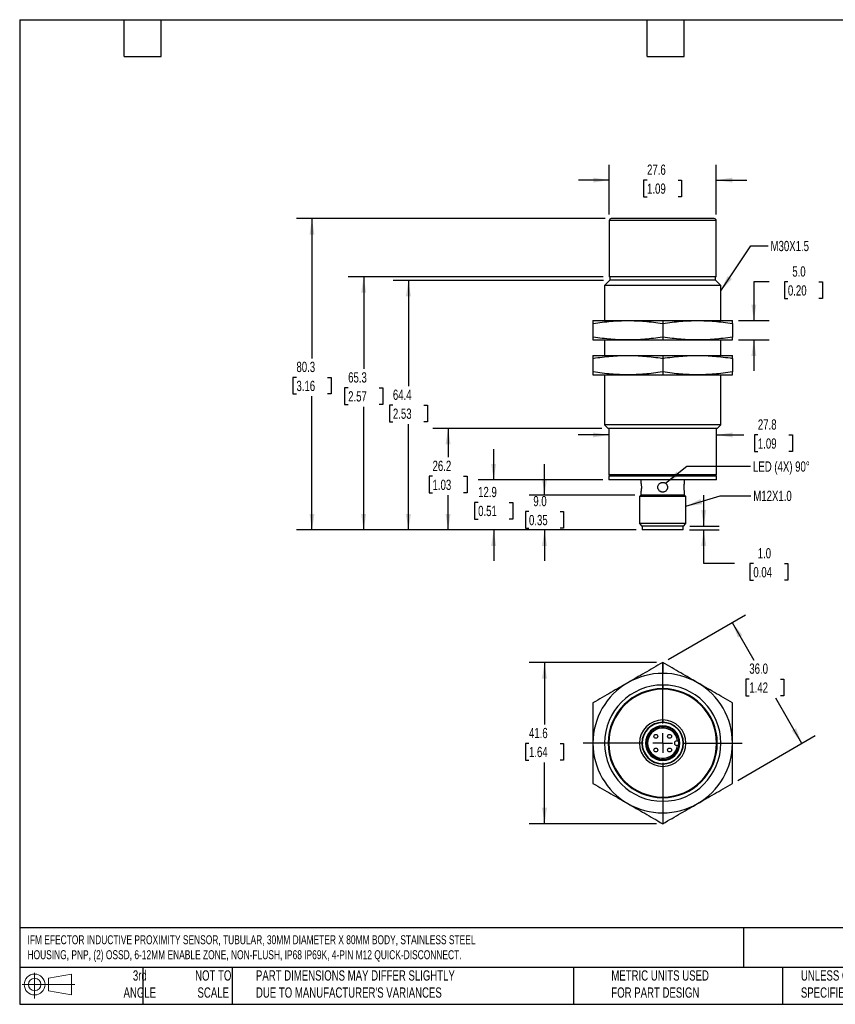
# Model space of a CAD drawing. Header units: millimetres. Extents: x 8 to 341, y 8 to 262.
# Tile 1 of 2: x 8 to 218, y 8 to 262. Entities that reach past the tile are written whole.
import ezdxf

# ---------------------------------------------------------------- set-up
doc = ezdxf.new("R2010")
doc.units = ezdxf.units.MM
doc.header["$LTSCALE"] = 1.25
doc.linetypes.add('CENTERX2', pattern=[20.32, 12.7, -2.54, 2.54, -2.54])
doc.layers.add('CENTER', color=40, linetype='CENTERX2')
doc.layers.add('DIMENSIONS', color=140, linetype='Continuous', lineweight=25)
doc.layers.add('TEXT', color=140, linetype='Continuous', lineweight=25)
doc.styles.add('SLDTEXTSTYLE0', font='TXT', dxfattribs={"width": 0.7})
doc.dimstyles.new('SLDDIMSTYLE0', dxfattribs={"dimtxt": 2.69751, "dimasz": 4.1275, "dimexe": 0, "dimexo": 0.0625, "dimgap": 0.674377, "dimtad": 0, "dimtih": 1, "dimtoh": 1, "dimrnd": 1e-09, "dimzin": 4, "dimdsep": 46, "dimtxsty": 'SLDTEXTSTYLE0', "dimsah": 1, "dimcen": 0.09, "dimadec": 0, "dimazin": 1, "dimtfac": 1, "dimtmove": 0, "dimatfit": 0, "dimfxl": 0, "dimfrac": 2, "dimtolj": 1, "dimtzin": 12, "dimarcsym": 0})
doc.dimstyles.new('SLDDIMSTYLE1', dxfattribs={"dimtxt": 2.69751, "dimasz": 4.1275, "dimexe": 0, "dimexo": 0.0625, "dimgap": 0.674377, "dimtad": 0, "dimtih": 1, "dimtoh": 1, "dimrnd": 1e-09, "dimzin": 12, "dimdsep": 46, "dimtxsty": 'SLDTEXTSTYLE0', "dimsah": 1, "dimcen": 0.09, "dimadec": 0, "dimazin": 3, "dimtfac": 1, "dimtmove": 0, "dimatfit": 0, "dimfxl": 0, "dimfrac": 2, "dimtolj": 1, "dimtzin": 12, "dimarcsym": 0})
doc.dimstyles.new('SLDDIMSTYLE2', dxfattribs={"dimtxt": 2.69751, "dimasz": 4.1275, "dimexe": 0, "dimexo": 0.0625, "dimgap": 0.674377, "dimtad": 0, "dimtih": 1, "dimtoh": 1, "dimrnd": 1e-09, "dimzin": 12, "dimdsep": 46, "dimtxsty": 'SLDTEXTSTYLE0', "dimsah": 1, "dimcen": 0.09, "dimadec": 0, "dimazin": 3, "dimtfac": 1, "dimtofl": 0, "dimtmove": 0, "dimatfit": 3, "dimfxl": 0, "dimfrac": 2, "dimtolj": 1, "dimtzin": 12, "dimarcsym": 0})
doc.dimstyles.new('SLDDIMSTYLE3', dxfattribs={"dimtxt": 0.18, "dimasz": 4.1275, "dimexe": 0, "dimexo": 0.0625, "dimgap": 0, "dimtad": 0, "dimtih": 1, "dimtoh": 1, "dimdec": 0, "dimrnd": 1e-09, "dimzin": 0, "dimdsep": 46, "dimtxsty": 'Standard', "dimsah": 1, "dimcen": 0.09, "dimadec": 0, "dimazin": 0, "dimtfac": 4.1275, "dimtdec": 0, "dimtofl": 0, "dimtmove": 0, "dimatfit": 3, "dimfxl": 0, "dimfrac": 2, "dimtolj": 1, "dimtzin": 0, "dimarcsym": 0})
doc.dimstyles.new('SLDDIMSTYLE4', dxfattribs={"dimtxt": 2.69751, "dimasz": 4.1275, "dimexe": 0, "dimexo": 0.0625, "dimgap": 0.674377, "dimtad": 0, "dimtih": 1, "dimtoh": 1, "dimrnd": 1e-09, "dimzin": 4, "dimdsep": 46, "dimtxsty": 'SLDTEXTSTYLE0', "dimsah": 1, "dimcen": 0.09, "dimadec": 0, "dimazin": 1, "dimtfac": 1, "dimtofl": 0, "dimtmove": 0, "dimatfit": 3, "dimfxl": 0, "dimfrac": 2, "dimtolj": 1, "dimtzin": 12, "dimarcsym": 0})

# ---------------------------------------------------------------- blocks, each defined once
blk = doc.blocks.new('Block11')
at = {"color": 7, "linetype": 'Continuous', "lineweight": 18}
for p, q in [((3.24, 6.64), (3.24, 0)), ((6.85, 5.21), (12.72, 6.29)), ((6.85, 2), (6.85, 5.21)), ((12.72, 6.29), (12.72, 0.91)), ((0, 3.6), (13.59, 3.6)), ((6.85, 2), (12.72, 0.91))]:
    blk.add_line(p, q, dxfattribs=at)
for radius in [2.69, 1.61]:
    blk.add_circle((3.24, 3.6), radius, dxfattribs=at)
blk = doc.blocks.new('Block12')
at = {"color": 7, "linetype": 'Continuous'}
blk.add_blockref('Block11', (0, 0), dxfattribs=at)
blk = doc.blocks.new('_D')
at = {"layer": 'DIMENSIONS'}
for p, q in [((184.44, 131.32), (184.44, 139.26)), ((180.75, 130.32), (188.41, 130.32)), ((180.83, 131.32), (188.41, 131.32)), ((184.44, 121.61), (184.44, 130.32)), ((192.38, 121.61), (184.44, 121.61)), ((197.24, 121.61), (196.34, 121.61)), ((196.34, 121.61), (196.34, 117.32)), ((205.26, 121.61), (206.16, 121.61)), ((206.16, 121.61), (206.16, 117.32)), ((196.34, 117.32), (197.24, 117.32)), ((206.16, 117.32), (205.26, 117.32))]:
    blk.add_line(p, q, dxfattribs=at)
for points in [[(184.44, 131.32), (185.08, 135.45), (183.81, 135.45)], [(184.44, 130.32), (183.81, 126.19), (185.08, 126.19)]]:
    blk.add_solid(points, dxfattribs=at)
at = {"layer": 'DIMENSIONS', "char_height": 2.646, "attachment_point": 1, "style": 'SLDTEXTSTYLE0'}
for s, insert in [('1.0', (198.37, 125.62)), ('0.04', (197.24, 120.73))]:
    blk.add_mtext(s, dxfattribs=dict(at, insert=insert))
blk = doc.blocks.new('_D_1')
at = {"layer": 'DIMENSIONS'}
for p, q in [((143.36, 139.32), (143.36, 147.26)), ((166.62, 139.32), (139.39, 139.32)), ((139.35, 135.06), (138.44, 135.06)), ((138.44, 135.06), (138.44, 130.77)), ((147.37, 135.06), (148.27, 135.06)), ((148.27, 135.06), (148.27, 130.77)), ((138.44, 130.77), (139.35, 130.77)), ((166.97, 130.32), (139.39, 130.32)), ((143.36, 130.32), (143.36, 122.38)), ((148.27, 130.77), (147.37, 130.77))]:
    blk.add_line(p, q, dxfattribs=at)
for points in [[(143.36, 139.32), (143.99, 143.45), (142.72, 143.45)], [(143.36, 130.32), (142.72, 126.19), (143.99, 126.19)]]:
    blk.add_solid(points, dxfattribs=at)
at = {"layer": 'DIMENSIONS', "char_height": 2.646, "attachment_point": 1, "style": 'SLDTEXTSTYLE0'}
for s, insert in [('9.0', (140.47, 139.07)), ('0.35', (139.35, 134.18))]:
    blk.add_mtext(s, dxfattribs=dict(at, insert=insert))
blk = doc.blocks.new('_D_2')
at = {"layer": 'DIMENSIONS'}
for p, q in [((130.24, 143.22), (130.24, 151.16)), ((158.37, 143.22), (126.27, 143.22)), ((126.23, 137.41), (125.32, 137.41)), ((125.32, 137.41), (125.32, 133.12)), ((134.25, 137.41), (135.15, 137.41)), ((135.15, 137.41), (135.15, 133.12)), ((125.32, 133.12), (126.23, 133.12)), ((135.15, 133.12), (134.25, 133.12)), ((166.97, 130.32), (126.27, 130.32)), ((130.24, 130.32), (130.24, 122.38))]:
    blk.add_line(p, q, dxfattribs=at)
for points in [[(130.24, 143.22), (130.87, 147.35), (129.6, 147.35)], [(130.24, 130.32), (129.6, 126.19), (130.87, 126.19)]]:
    blk.add_solid(points, dxfattribs=at)
at = {"layer": 'DIMENSIONS', "char_height": 2.646, "attachment_point": 1, "style": 'SLDTEXTSTYLE0'}
for s, insert in [('12.9', (126.23, 141.42)), ('0.51', (126.23, 136.53))]:
    blk.add_mtext(s, dxfattribs=dict(at, insert=insert))
blk = doc.blocks.new('_D_3')
at = {"layer": 'DIMENSIONS'}
for p, q in [((158.19, 156.52), (114.51, 156.52)), ((118.48, 156.52), (118.48, 149.04)), ((114.47, 144.15), (113.57, 144.15)), ((113.57, 144.15), (113.57, 139.86)), ((122.49, 144.15), (123.39, 144.15)), ((123.39, 144.15), (123.39, 139.86)), ((113.57, 139.86), (114.47, 139.86)), ((123.39, 139.86), (122.49, 139.86)), ((118.48, 130.32), (118.48, 139.26)), ((166.97, 130.32), (114.51, 130.32))]:
    blk.add_line(p, q, dxfattribs=at)
for points in [[(118.48, 156.52), (117.84, 152.39), (119.11, 152.39)], [(118.48, 130.32), (119.11, 134.45), (117.84, 134.45)]]:
    blk.add_solid(points, dxfattribs=at)
at = {"layer": 'DIMENSIONS', "char_height": 2.646, "attachment_point": 1, "style": 'SLDTEXTSTYLE0'}
for s, insert in [('26.2', (114.47, 148.16)), ('1.03', (114.47, 143.27))]:
    blk.add_mtext(s, dxfattribs=dict(at, insert=insert))
blk = doc.blocks.new('_D_4')
at = {"layer": 'DIMENSIONS'}
for p, q in [((158.62, 194.7), (104.27, 194.7)), ((108.24, 194.7), (108.24, 167.39)), ((104.24, 162.49), (103.33, 162.49)), ((103.33, 162.49), (103.33, 158.21)), ((112.25, 162.49), (113.16, 162.49)), ((113.16, 162.49), (113.16, 158.21)), ((103.33, 158.21), (104.24, 158.21)), ((108.24, 130.32), (108.24, 157.6)), ((113.16, 158.21), (112.25, 158.21)), ((166.97, 130.32), (104.27, 130.32))]:
    blk.add_line(p, q, dxfattribs=at)
for points in [[(108.24, 194.7), (107.61, 190.58), (108.88, 190.58)], [(108.24, 130.32), (108.88, 134.45), (107.61, 134.45)]]:
    blk.add_solid(points, dxfattribs=at)
at = {"layer": 'DIMENSIONS', "char_height": 2.646, "attachment_point": 1, "style": 'SLDTEXTSTYLE0'}
for s, insert in [('64.4', (104.24, 166.51)), ('2.53', (104.24, 161.62))]:
    blk.add_mtext(s, dxfattribs=dict(at, insert=insert))
blk = doc.blocks.new('_D_5')
at = {"layer": 'DIMENSIONS'}
for p, q in [((158.47, 195.62), (92.73, 195.62)), ((96.7, 195.62), (96.7, 171.86)), ((92.69, 166.96), (91.78, 166.96)), ((91.78, 166.96), (91.78, 162.68)), ((100.7, 166.96), (101.61, 166.96)), ((101.61, 166.96), (101.61, 162.68)), ((91.78, 162.68), (92.69, 162.68)), ((101.61, 162.68), (100.7, 162.68)), ((96.7, 130.32), (96.7, 162.07)), ((166.97, 130.32), (92.73, 130.32))]:
    blk.add_line(p, q, dxfattribs=at)
for points in [[(96.7, 195.62), (96.06, 191.49), (97.33, 191.49)], [(96.7, 130.32), (97.33, 134.45), (96.06, 134.45)]]:
    blk.add_solid(points, dxfattribs=at)
at = {"layer": 'DIMENSIONS', "char_height": 2.646, "attachment_point": 1, "style": 'SLDTEXTSTYLE0'}
for s, insert in [('65.3', (92.69, 170.98)), ('2.57', (92.69, 166.09))]:
    blk.add_mtext(s, dxfattribs=dict(at, insert=insert))
blk = doc.blocks.new('_D_6')
at = {"layer": 'DIMENSIONS'}
for p, q in [((158.97, 210.62), (79.39, 210.62)), ((83.36, 210.62), (83.36, 174.56)), ((79.35, 169.67), (78.44, 169.67)), ((78.44, 169.67), (78.44, 165.38)), ((87.37, 169.67), (88.27, 169.67)), ((88.27, 169.67), (88.27, 165.38)), ((78.44, 165.38), (79.35, 165.38)), ((88.27, 165.38), (87.37, 165.38)), ((83.36, 130.32), (83.36, 164.78)), ((166.97, 130.32), (79.39, 130.32))]:
    blk.add_line(p, q, dxfattribs=at)
for points in [[(83.36, 210.62), (82.72, 206.49), (83.99, 206.49)], [(83.36, 130.32), (83.99, 134.45), (82.72, 134.45)]]:
    blk.add_solid(points, dxfattribs=at)
at = {"layer": 'DIMENSIONS', "char_height": 2.646, "attachment_point": 1, "style": 'SLDTEXTSTYLE0'}
for s, insert in [('80.3', (79.35, 173.69)), ('3.16', (79.35, 168.79))]:
    blk.add_mtext(s, dxfattribs=dict(at, insert=insert))
blk = doc.blocks.new('_D_7')
at = {"layer": 'DIMENSIONS'}
for p, q in [((160.06, 211.71), (160.06, 224.52)), ((187.66, 211.71), (187.66, 224.52)), ((160.06, 220.55), (152.12, 220.55)), ((169.82, 220.55), (168.92, 220.55)), ((168.92, 220.55), (168.92, 216.27)), ((177.84, 220.55), (178.74, 220.55)), ((178.74, 220.55), (178.74, 216.27)), ((187.66, 220.55), (195.6, 220.55)), ((168.92, 216.27), (169.82, 216.27)), ((178.74, 216.27), (177.84, 216.27))]:
    blk.add_line(p, q, dxfattribs=at)
for points in [[(160.06, 220.55), (155.93, 221.19), (155.93, 219.92)], [(187.66, 220.55), (191.79, 219.92), (191.79, 221.19)]]:
    blk.add_solid(points, dxfattribs=at)
at = {"layer": 'DIMENSIONS', "char_height": 2.646, "attachment_point": 1, "style": 'SLDTEXTSTYLE0'}
for s, insert in [('27.6', (169.82, 224.57)), ('1.09', (169.82, 219.68))]:
    blk.add_mtext(s, dxfattribs=dict(at, insert=insert))
blk = doc.blocks.new('_D_8')
at = {"layer": 'DIMENSIONS'}
for p, q in [((201.3, 194.3), (197.38, 194.3)), ((197.38, 194.3), (197.38, 184.32)), ((206.16, 194.3), (205.26, 194.3)), ((205.26, 194.3), (205.26, 190.01)), ((214.18, 194.3), (215.09, 194.3)), ((215.09, 194.3), (215.09, 190.01)), ((205.26, 190.01), (206.16, 190.01)), ((215.09, 190.01), (214.18, 190.01)), ((193.45, 184.32), (201.35, 184.32)), ((193.45, 179.32), (201.35, 179.32)), ((197.38, 179.32), (197.38, 171.38))]:
    blk.add_line(p, q, dxfattribs=at)
for points in [[(197.38, 184.32), (198.01, 188.45), (196.74, 188.45)], [(197.38, 179.32), (196.74, 175.19), (198.01, 175.19)]]:
    blk.add_solid(points, dxfattribs=at)
at = {"layer": 'DIMENSIONS', "char_height": 2.646, "attachment_point": 1, "style": 'SLDTEXTSTYLE0'}
for s, insert in [('5.0', (207.29, 198.31)), ('0.20', (206.16, 193.42))]:
    blk.add_mtext(s, dxfattribs=dict(at, insert=insert))
blk = doc.blocks.new('_D_9')
at = {"layer": 'DIMENSIONS'}
for p, q in [((159.96, 154.81), (152.02, 154.81)), ((187.76, 154.81), (194.76, 154.81)), ((198.41, 154.81), (197.51, 154.81)), ((197.51, 154.81), (197.51, 150.52)), ((206.43, 154.81), (207.33, 154.81)), ((207.33, 154.81), (207.33, 150.52)), ((197.51, 150.52), (198.41, 150.52)), ((207.33, 150.52), (206.43, 150.52))]:
    blk.add_line(p, q, dxfattribs=at)
for points in [[(159.96, 154.81), (155.83, 155.45), (155.83, 154.18)], [(187.76, 154.81), (191.89, 154.18), (191.89, 155.45)]]:
    blk.add_solid(points, dxfattribs=at)
at = {"layer": 'DIMENSIONS', "char_height": 2.646, "attachment_point": 1, "style": 'SLDTEXTSTYLE0'}
for s, insert in [('27.8', (198.41, 158.83)), ('1.09', (198.41, 153.93))]:
    blk.add_mtext(s, dxfattribs=dict(at, insert=insert))
blk = doc.blocks.new('_D_10')
at = {"layer": 'DIMENSIONS'}
for p, q in [((172.27, 96.09), (139.39, 96.09)), ((143.36, 96.09), (143.36, 80.11)), ((139.35, 75.22), (138.44, 75.22)), ((138.44, 75.22), (138.44, 70.94)), ((147.37, 75.22), (148.27, 75.22)), ((148.27, 75.22), (148.27, 70.94)), ((138.44, 70.94), (139.35, 70.94)), ((143.36, 54.52), (143.36, 70.33)), ((148.27, 70.94), (147.37, 70.94)), ((172.27, 54.52), (139.39, 54.52))]:
    blk.add_line(p, q, dxfattribs=at)
for points in [[(143.36, 96.09), (142.72, 91.96), (143.99, 91.96)], [(143.36, 54.52), (143.99, 58.65), (142.72, 58.65)]]:
    blk.add_solid(points, dxfattribs=at)
at = {"layer": 'DIMENSIONS', "char_height": 2.646, "attachment_point": 1, "style": 'SLDTEXTSTYLE0'}
for s, insert in [('41.6', (139.35, 79.24)), ('1.64', (139.35, 74.35))]:
    blk.add_mtext(s, dxfattribs=dict(at, insert=insert))
blk = doc.blocks.new('_D_11')
at = {"layer": 'DIMENSIONS'}
for p, q in [((175.23, 96.89), (195.22, 108.42)), ((191.78, 106.44), (197.39, 96.73)), ((196.2, 91.84), (195.3, 91.84)), ((195.3, 91.84), (195.3, 87.55)), ((204.22, 91.84), (205.12, 91.84)), ((205.12, 91.84), (205.12, 87.55)), ((195.3, 87.55), (196.2, 87.55)), ((209.78, 75.26), (203.03, 86.95)), ((205.12, 87.55), (204.22, 87.55)), ((193.23, 65.71), (213.22, 77.25))]:
    blk.add_line(p, q, dxfattribs=at)
for points in [[(191.78, 106.44), (193.29, 102.55), (194.39, 103.18)], [(209.78, 75.26), (208.27, 79.15), (207.17, 78.52)]]:
    blk.add_solid(points, dxfattribs=at)
at = {"layer": 'DIMENSIONS', "char_height": 2.646, "attachment_point": 1, "style": 'SLDTEXTSTYLE0'}
for s, insert in [('36.0', (196.2, 95.85)), ('1.42', (196.2, 90.96))]:
    blk.add_mtext(s, dxfattribs=dict(at, insert=insert))
blk = doc.blocks.new('SW_CENTERMARKSYMBOL_0')
at = {"layer": 'CENTER', "color": 0}
for p, q in [((0, 5.08), (0, 20.54)), ((-5.08, 0), (-20.54, 0)), ((0, 0), (-2.54, 0)), ((0, 0), (0, 2.54)), ((0, 0), (0, -2.54)), ((0, 0), (2.54, 0)), ((5.08, 0), (20.54, 0)), ((0, -5.08), (0, -20.54))]:
    blk.add_line(p, q, dxfattribs=at)

msp = doc.modelspace()

# ---------------------------------------------------------------- linework, layer by layer
for p, q in [((160.058, 210.118), (160.058, 195.618)), ((173.858, 210.118), (160.058, 210.118)), ((173.858, 210.618), (160.558, 210.618)), ((187.158, 210.618), (173.858, 210.618)), ((187.658, 210.118), (173.858, 210.118)), ((187.658, 195.618), (187.658, 210.118)), ((173.858, 195.618), (160.058, 195.618)), ((160.208, 195.618), (160.208, 194.703)), ((187.658, 195.618), (173.858, 195.618)), ((187.508, 194.703), (187.508, 195.618)), ((160.208, 194.703), (158.858, 193.353)), ((158.858, 193.353), (158.858, 184.32)), ((173.858, 193.353), (158.858, 193.353)), ((173.858, 194.703), (160.208, 194.703)), ((187.508, 194.703), (173.858, 194.703)), ((188.858, 193.353), (173.858, 193.353)), ((188.858, 193.353), (187.508, 194.703)), ((188.858, 184.32), (188.858, 193.353)), ((155.858, 184.32), (164.858, 184.32)), ((155.858, 183.574), (155.858, 180.067)), ((164.858, 184.32), (173.858, 184.32)), ((173.858, 184.32), (173.858, 183.574)), ((173.858, 184.32), (182.858, 184.32)), ((173.858, 183.574), (173.858, 180.067)), ((182.858, 184.32), (191.858, 184.32)), ((191.858, 183.574), (191.858, 180.067)), ((155.858, 179.32), (164.858, 179.32)), ((158.858, 179.32), (158.858, 175.32)), ((164.858, 179.32), (173.858, 179.32)), ((173.858, 180.067), (173.858, 179.32)), ((173.858, 179.32), (182.858, 179.32)), ((182.858, 179.32), (191.858, 179.32)), ((188.858, 175.32), (188.858, 179.32)), ((155.858, 175.32), (164.858, 175.32)), ((164.858, 175.32), (173.858, 175.32)), ((173.858, 175.32), (182.858, 175.32)), ((173.858, 175.32), (173.858, 174.574)), ((182.858, 175.32), (191.858, 175.32)), ((155.858, 174.574), (155.858, 171.067)), ((173.858, 174.574), (173.858, 171.067)), ((191.858, 174.574), (191.858, 171.067)), ((155.858, 170.32), (164.858, 170.32)), ((158.858, 170.32), (158.858, 157.438)), ((164.858, 170.32), (173.858, 170.32)), ((173.858, 171.067), (173.858, 170.32)), ((173.858, 170.32), (182.858, 170.32)), ((182.858, 170.32), (191.858, 170.32)), ((188.858, 157.438), (188.858, 170.32)), ((158.858, 157.438), (159.778, 156.518)), ((173.858, 157.438), (158.858, 157.438)), ((173.858, 156.518), (159.778, 156.518)), ((159.958, 156.518), (159.958, 144.538)), ((188.858, 157.438), (173.858, 157.438)), ((187.938, 156.518), (173.858, 156.518)), ((187.758, 144.538), (187.758, 156.518)), ((187.938, 156.518), (188.858, 157.438)), ((159.958, 144.538), (160.141, 144.22)), ((173.858, 144.538), (159.958, 144.538)), ((159.958, 144.22), (159.958, 143.22)), ((173.858, 144.22), (159.958, 144.22)), ((173.858, 143.22), (159.958, 143.22)), ((168.208, 143.22), (168.208, 142.57)), ((187.758, 144.538), (173.858, 144.538)), ((187.758, 144.22), (173.858, 144.22)), ((187.758, 143.22), (173.858, 143.22)), ((179.508, 142.57), (179.508, 143.22)), ((187.574, 144.22), (187.758, 144.538)), ((187.758, 143.22), (187.758, 144.22)), ((168.208, 140.07), (168.208, 139.32)), ((179.508, 139.32), (179.508, 140.07)), ((168.208, 139.32), (167.858, 138.97)), ((167.858, 138.97), (167.858, 131.934)), ((173.858, 138.97), (167.858, 138.97)), ((173.858, 139.32), (168.208, 139.32)), ((179.508, 139.32), (173.858, 139.32)), ((179.858, 138.97), (173.858, 138.97)), ((179.858, 138.97), (179.508, 139.32)), ((179.858, 131.934), (179.858, 138.97)), ((167.858, 131.934), (168.471, 131.32)), ((173.858, 131.934), (167.858, 131.934)), ((173.858, 131.32), (168.471, 131.32)), ((168.558, 131.32), (168.558, 130.32)), ((173.858, 130.32), (168.558, 130.32)), ((179.858, 131.934), (173.858, 131.934)), ((179.244, 131.32), (173.858, 131.32)), ((179.158, 130.32), (173.858, 130.32)), ((179.158, 130.32), (179.158, 131.32)), ((179.244, 131.32), (179.858, 131.934)), ((173.858, 96.092), (173.858, 93.308)), ((173.858, 90.308), (173.858, 89.388)), ((173.858, 81.308), (173.858, 80.694)), ((173.858, 79.508), (173.858, 79.758)), ((169.658, 75.308), (169.958, 75.308)), ((177.458, 75.908), (178.014, 75.908)), ((178.014, 74.708), (177.458, 74.708)), ((173.858, 70.858), (173.858, 71.108)), ((173.858, 69.921), (173.858, 69.308)), ((173.858, 61.228), (173.858, 60.308)), ((173.858, 57.308), (173.858, 54.523))]:
    msp.add_line(p, q)
for centre in [(172.09, 77.075), (175.625, 77.075), (172.09, 73.54), (175.625, 73.54)]:
    msp.add_circle(centre, 0.5)
for centre, radius, start, end in [((160.558, 210.118), 0.5, 90, 180), ((187.158, 210.118), 0.5, 0, 90), ((173.858, 75.308), 18, 90, 120), ((173.858, 75.308), 18, 60, 90), ((173.858, 75.308), 18, 120, 180), ((173.858, 75.308), 15, 90, 270), ((173.858, 75.308), 14.08, 90, 270), ((173.858, 75.308), 13.9, 90, 270), ((173.858, 75.308), 15, 270, 90), ((173.858, 75.308), 14.08, 270, 90), ((173.858, 75.308), 13.9, 270, 90), ((173.858, 75.308), 18, 0, 60), ((173.858, 75.308), 6, 90, 270), ((173.858, 75.308), 6, 270, 90), ((173.858, 75.308), 5.386, 90, 270), ((173.858, 75.308), 5.3, 90, 270), ((173.858, 75.308), 4.45, 90, 270), ((173.858, 75.308), 4.2, 90, 270), ((173.858, 75.308), 3.9, 8.84988, 180), ((173.858, 75.308), 5.386, 270, 90), ((173.858, 75.308), 5.3, 270, 90), ((173.858, 75.308), 4.45, 270, 90), ((173.858, 75.308), 4.2, 270, 90), ((173.858, 75.308), 18, 180, 240), ((173.858, 75.308), 3.9, 180, 351.15012), ((177.458, 75.308), 0.6, 90, 270), ((173.858, 75.308), 18, 300, 0), ((173.858, 75.308), 18, 240, 270), ((173.858, 75.308), 18, 270, 300)]:
    msp.add_arc(centre, radius, start, end)
for points, knots in [([(155.858, 183.574), (157.518, 183.831), (159.039, 184.014), (161.983, 184.259), (163.405, 184.32), (164.858, 184.32)], [0, 0, 0, 0, 0.5, 0.5, 1, 1, 1, 1]), ([(155.858, 184.32), (155.858, 184.32), (155.858, 184.259), (155.858, 184.014), (155.858, 183.831), (155.858, 183.574)], [0, 0, 0, 0, 0.5, 0.5, 1, 1, 1, 1]), ([(164.858, 184.32), (166.31, 184.32), (167.732, 184.259), (170.676, 184.014), (172.197, 183.831), (173.858, 183.574)], [0, 0, 0, 0, 0.5, 0.5, 1, 1, 1, 1]), ([(173.858, 183.574), (175.518, 183.831), (177.039, 184.014), (179.983, 184.259), (181.405, 184.32), (182.858, 184.32)], [0, 0, 0, 0, 0.5, 0.5, 1, 1, 1, 1]), ([(182.858, 184.32), (184.31, 184.32), (185.732, 184.259), (188.676, 184.014), (190.197, 183.831), (191.858, 183.574)], [0, 0, 0, 0, 0.5, 0.5, 1, 1, 1, 1]), ([(191.858, 183.574), (191.858, 183.831), (191.858, 184.014), (191.858, 184.259), (191.858, 184.32), (191.858, 184.32)], [0, 0, 0, 0, 0.5, 0.5, 1, 1, 1, 1]), ([(164.858, 179.32), (163.405, 179.32), (161.983, 179.382), (159.039, 179.627), (157.518, 179.81), (155.858, 180.067)], [0, 0, 0, 0, 0.5, 0.5, 1, 1, 1, 1]), ([(155.858, 180.067), (155.858, 179.81), (155.858, 179.627), (155.858, 179.382), (155.858, 179.32), (155.858, 179.32)], [0, 0, 0, 0, 0.5, 0.5, 1, 1, 1, 1]), ([(173.858, 180.067), (172.197, 179.81), (170.676, 179.627), (167.732, 179.382), (166.31, 179.32), (164.858, 179.32)], [0, 0, 0, 0, 0.5, 0.5, 1, 1, 1, 1]), ([(182.858, 179.32), (181.405, 179.32), (179.983, 179.382), (177.039, 179.627), (175.518, 179.81), (173.858, 180.067)], [0, 0, 0, 0, 0.5, 0.5, 1, 1, 1, 1]), ([(191.858, 180.067), (190.197, 179.81), (188.676, 179.627), (185.732, 179.382), (184.31, 179.32), (182.858, 179.32)], [0, 0, 0, 0, 0.5, 0.5, 1, 1, 1, 1]), ([(191.858, 179.32), (191.858, 179.32), (191.858, 179.382), (191.858, 179.627), (191.858, 179.81), (191.858, 180.067)], [0, 0, 0, 0, 0.5, 0.5, 1, 1, 1, 1]), ([(155.858, 174.574), (157.518, 174.831), (159.039, 175.014), (161.983, 175.259), (163.405, 175.32), (164.858, 175.32)], [0, 0, 0, 0, 0.5, 0.5, 1, 1, 1, 1]), ([(155.858, 175.32), (155.858, 175.32), (155.858, 175.259), (155.858, 175.014), (155.858, 174.831), (155.858, 174.574)], [0, 0, 0, 0, 0.5, 0.5, 1, 1, 1, 1]), ([(164.858, 175.32), (166.31, 175.32), (167.732, 175.259), (170.676, 175.014), (172.197, 174.831), (173.858, 174.574)], [0, 0, 0, 0, 0.5, 0.5, 1, 1, 1, 1]), ([(173.858, 174.574), (175.518, 174.831), (177.039, 175.014), (179.983, 175.259), (181.405, 175.32), (182.858, 175.32)], [0, 0, 0, 0, 0.5, 0.5, 1, 1, 1, 1]), ([(182.858, 175.32), (184.31, 175.32), (185.732, 175.259), (188.676, 175.014), (190.197, 174.831), (191.858, 174.574)], [0, 0, 0, 0, 0.5, 0.5, 1, 1, 1, 1]), ([(191.858, 174.574), (191.858, 174.831), (191.858, 175.014), (191.858, 175.259), (191.858, 175.32), (191.858, 175.32)], [0, 0, 0, 0, 0.5, 0.5, 1, 1, 1, 1]), ([(164.858, 170.32), (163.405, 170.32), (161.983, 170.382), (159.039, 170.627), (157.518, 170.81), (155.858, 171.067)], [0, 0, 0, 0, 0.5, 0.5, 1, 1, 1, 1]), ([(155.858, 171.067), (155.858, 170.81), (155.858, 170.627), (155.858, 170.382), (155.858, 170.32), (155.858, 170.32)], [0, 0, 0, 0, 0.5, 0.5, 1, 1, 1, 1]), ([(173.858, 171.067), (172.197, 170.81), (170.676, 170.627), (167.732, 170.382), (166.31, 170.32), (164.858, 170.32)], [0, 0, 0, 0, 0.5, 0.5, 1, 1, 1, 1]), ([(182.858, 170.32), (181.405, 170.32), (179.983, 170.382), (177.039, 170.627), (175.518, 170.81), (173.858, 171.067)], [0, 0, 0, 0, 0.5, 0.5, 1, 1, 1, 1]), ([(191.858, 171.067), (190.197, 170.81), (188.676, 170.627), (185.732, 170.382), (184.31, 170.32), (182.858, 170.32)], [0, 0, 0, 0, 0.5, 0.5, 1, 1, 1, 1]), ([(191.858, 170.32), (191.858, 170.32), (191.858, 170.382), (191.858, 170.627), (191.858, 170.81), (191.858, 171.067)], [0, 0, 0, 0, 0.5, 0.5, 1, 1, 1, 1]), ([(168.208, 142.57), (168.208, 142.57), (168.208, 142.568), (168.211, 142.556), (168.215, 142.537), (168.221, 142.51), (168.231, 142.459), (168.25, 142.366), (168.277, 142.21), (168.305, 142.02), (168.336, 141.731), (168.355, 141.32), (168.336, 140.91), (168.305, 140.621), (168.277, 140.431), (168.25, 140.274), (168.229, 140.171), (168.216, 140.11), (168.209, 140.076), (168.208, 140.072), (168.208, 140.07)], [0, 0, 0, 0, 0.0251615, 0.0501111, 0.0750045, 0.0999986, 0.1252482, 0.1877887, 0.2504248, 0.3131401, 0.3756025, 0.5000297, 0.6244569, 0.6869063, 0.7496347, 0.8122578, 0.8748112, 0.9167172, 0.9582054, 1, 1, 1, 1]), ([(173.858, 140.07), (173.825, 140.071), (173.759, 140.073), (173.661, 140.084), (173.565, 140.103), (173.471, 140.13), (173.332, 140.182), (173.158, 140.274), (172.968, 140.431), (172.811, 140.621), (172.657, 140.91), (172.574, 141.32), (172.657, 141.731), (172.811, 142.02), (172.968, 142.21), (173.158, 142.366), (173.352, 142.469), (173.532, 142.531), (173.694, 142.564), (173.803, 142.568), (173.858, 142.57)], [0, 0, 0, 0, 0.0251615, 0.0501111, 0.0750045, 0.0999986, 0.1252482, 0.1877887, 0.2504248, 0.3131401, 0.3756025, 0.5000297, 0.6244569, 0.6869063, 0.7496347, 0.8122578, 0.8748112, 0.9167172, 0.9582054, 1, 1, 1, 1]), ([(173.858, 142.57), (173.891, 142.57), (173.956, 142.568), (174.054, 142.556), (174.15, 142.537), (174.245, 142.51), (174.383, 142.459), (174.557, 142.366), (174.747, 142.21), (174.904, 142.02), (175.007, 141.826), (175.068, 141.645), (175.101, 141.484), (175.106, 141.375), (175.108, 141.32)], [0, 0, 0, 0, 0.050244, 0.1000649, 0.1497736, 0.1996833, 0.2501034, 0.3749879, 0.5000637, 0.6252974, 0.7500263, 0.8337267, 0.9165481, 1, 1, 1, 1]), ([(179.508, 140.07), (179.507, 140.071), (179.507, 140.073), (179.504, 140.084), (179.5, 140.103), (179.495, 140.13), (179.484, 140.182), (179.465, 140.274), (179.438, 140.431), (179.41, 140.621), (179.379, 140.91), (179.36, 141.32), (179.379, 141.731), (179.41, 142.02), (179.438, 142.21), (179.465, 142.366), (179.486, 142.469), (179.499, 142.531), (179.506, 142.564), (179.507, 142.568), (179.508, 142.57)], [0, 0, 0, 0, 0.0251615, 0.0501111, 0.0750045, 0.0999986, 0.1252482, 0.1877887, 0.2504248, 0.3131401, 0.3756025, 0.5000297, 0.6244569, 0.6869063, 0.7496347, 0.8122578, 0.8748112, 0.9167172, 0.9582054, 1, 1, 1, 1]), ([(175.108, 141.32), (175.107, 141.287), (175.105, 141.222), (175.093, 141.124), (175.074, 141.028), (175.048, 140.933), (174.996, 140.795), (174.904, 140.621), (174.747, 140.431), (174.557, 140.274), (174.364, 140.171), (174.183, 140.11), (174.022, 140.076), (173.912, 140.072), (173.858, 140.07)], [0, 0, 0, 0, 0.0502459, 0.1000529, 0.1497457, 0.1996512, 0.2500922, 0.3747948, 0.5000549, 0.6251044, 0.7500152, 0.8336955, 0.9165418, 1, 1, 1, 1]), ([(173.858, 96.092), (172.197, 95.134), (170.676, 94.256), (167.732, 92.555), (166.31, 91.735), (164.858, 90.896)], [0, 0, 0, 0, 0.5, 0.5, 1, 1, 1, 1]), ([(182.858, 90.896), (181.405, 91.735), (179.983, 92.555), (177.039, 94.256), (175.518, 95.134), (173.858, 96.092)], [0, 0, 0, 0, 0.5, 0.5, 1, 1, 1, 1]), ([(164.858, 90.896), (163.405, 90.058), (161.983, 89.237), (159.039, 87.537), (157.518, 86.659), (155.858, 85.7)], [0, 0, 0, 0, 0.5, 0.5, 1, 1, 1, 1]), ([(191.858, 85.7), (190.197, 86.659), (188.676, 87.537), (185.732, 89.237), (184.31, 90.058), (182.858, 90.896)], [0, 0, 0, 0, 0.5, 0.5, 1, 1, 1, 1]), ([(155.858, 85.7), (155.858, 83.783), (155.858, 82.027), (155.858, 78.626), (155.858, 76.985), (155.858, 75.308)], [0, 0, 0, 0, 0.5, 0.5, 1, 1, 1, 1]), ([(191.858, 75.308), (191.858, 76.985), (191.858, 78.626), (191.858, 82.027), (191.858, 83.783), (191.858, 85.7)], [0, 0, 0, 0, 0.5, 0.5, 1, 1, 1, 1]), ([(155.858, 75.308), (155.858, 73.631), (155.858, 71.989), (155.858, 68.589), (155.858, 66.833), (155.858, 64.915)], [0, 0, 0, 0, 0.5, 0.5, 1, 1, 1, 1]), ([(191.858, 64.915), (191.858, 66.833), (191.858, 68.589), (191.858, 71.989), (191.858, 73.631), (191.858, 75.308)], [0, 0, 0, 0, 0.5, 0.5, 1, 1, 1, 1]), ([(155.858, 64.915), (157.518, 63.957), (159.039, 63.079), (161.983, 61.379), (163.405, 60.558), (164.858, 59.719)], [0, 0, 0, 0, 0.5, 0.5, 1, 1, 1, 1]), ([(182.858, 59.719), (184.31, 60.558), (185.732, 61.379), (188.676, 63.079), (190.197, 63.957), (191.858, 64.915)], [0, 0, 0, 0, 0.5, 0.5, 1, 1, 1, 1]), ([(164.858, 59.719), (166.31, 58.881), (167.732, 58.06), (170.676, 56.36), (172.197, 55.482), (173.858, 54.523)], [0, 0, 0, 0, 0.5, 0.5, 1, 1, 1, 1]), ([(173.858, 54.523), (175.518, 55.482), (177.039, 56.36), (179.983, 58.06), (181.405, 58.881), (182.858, 59.719)], [0, 0, 0, 0, 0.5, 0.5, 1, 1, 1, 1])]:
    msp.add_open_spline(points, degree=3, knots=knots)
at = {"layer": 'DIMENSIONS', "flags": 128}
msp.add_lwpolyline([(196.482, 146.643), (180.045, 146.643), (174.607, 142.321)], dxfattribs=at)
at = {"layer": 'DIMENSIONS'}
msp.add_solid([(174.607, 142.321), (178.233, 144.392), (177.443, 145.386)], dxfattribs=at)
at = {"layer": 'TEXT'}
for p, q in [((7.937, 261.938), (341.312, 261.938)), ((7.937, 261.938), (7.937, 7.937)), ((34.925, 252.412), (34.925, 261.938)), ((44.45, 252.412), (44.45, 261.938)), ((169.863, 252.412), (169.863, 261.938)), ((179.387, 252.412), (179.387, 261.938)), ((34.925, 252.412), (44.45, 252.412)), ((169.863, 252.412), (179.387, 252.412)), ((341.312, 27.658), (7.937, 27.658)), ((194.699, 27.658), (194.699, 17.462)), ((341.312, 17.462), (7.937, 17.462)), ((39.687, 17.462), (39.687, 7.937)), ((62.765, 17.462), (62.765, 7.937)), ((150.808, 17.462), (150.808, 7.937)), ((204.725, 17.462), (204.725, 7.937)), ((7.937, 7.937), (341.312, 7.937))]:
    msp.add_line(p, q, dxfattribs=at)

# ---------------------------------------------------------------- block references
at = {"layer": 'CENTER'}
msp.add_blockref('SW_CENTERMARKSYMBOL_0', (173.858, 75.308), dxfattribs=at)
at = {"layer": 'TEXT'}
msp.add_blockref('Block12', (8.547, 9.442), dxfattribs=at)

# ---------------------------------------------------------------- texts
at = {"layer": 'DIMENSIONS', "attachment_point": 1, "style": 'SLDTEXTSTYLE0'}
for s, insert, char_height in [('M30X1.5', (201.684, 204.874), 2.6458), ('LED (4X) 90°', (197.161, 147.99), 2.64583), ('M12X1.0', (197.234, 140.414), 2.6458)]:
    msp.add_mtext(s, dxfattribs=dict(at, insert=insert, char_height=char_height))
at = {"layer": 'TEXT', "style": 'SLDTEXTSTYLE0'}
for s, insert, char_height, attachment_point in [('IFM EFECTOR INDUCTIVE PROXIMITY SENSOR, TUBULAR, 30MM DIAMETER X 80MM BODY, STAINLESS STEEL ^JHOUSING, PNP, (2) OSSD, 6-12MM ENABLE ZONE, NON-FLUSH, IP68 IP69K, 4-PIN M12 QUICK-DISCONNECT.', (9.957, 25.749), 2.315104, 1), ('3rd^JANGLE', (38.936, 16.705), 2.6458, 2), ('NOT TO^JSCALE', (57.879, 16.705), 2.64583, 2), ("PART DIMENSIONS MAY DIFFER SLIGHTLY ^JDUE TO MANUFACTURER'S VARIANCES", (68.899, 16.705), 2.64583, 1), ('METRIC UNITS USED ^JFOR PART DESIGN', (160.598, 16.705), 2.64583, 1), ('UNLESS OTHERWISE ^JSPECIFIED UNITS ARE:', (209.51, 16.705), 2.64583, 1)]:
    msp.add_mtext(s, dxfattribs=dict(at, insert=insert, char_height=char_height, attachment_point=attachment_point))

# ---------------------------------------------------------------- dimensions: what is measured, and where the dimension line sits
at = {"layer": 'DIMENSIONS'}
for base, p1, p2, angle, dimstyle, picture, middle in [((160.058, 220.553), (187.658, 210.118), (160.058, 210.118), 0, 'SLDDIMSTYLE1', '_D_7', (173.83, 220.553)), ((83.358, 210.618), (168.558, 130.32), (160.558, 210.618), 90, 'SLDDIMSTYLE2', '_D_6', (83.358, 169.671)), ((197.377, 184.32), (191.858, 179.32), (191.858, 184.32), 90, 'SLDDIMSTYLE0', '_D_8', (197.377, 194.3)), ((96.696, 195.618), (168.558, 130.32), (160.058, 195.618), 90, 'SLDDIMSTYLE2', '_D_5', (96.696, 166.965)), ((108.243, 194.703), (168.558, 130.32), (160.208, 194.703), 90, 'SLDDIMSTYLE2', '_D_4', (108.243, 162.494)), ((187.758, 154.811), (159.958, 156.518), (187.758, 156.518), 0, 'SLDDIMSTYLE1', '_D_9', (202.419, 154.811)), ((118.48, 156.518), (168.558, 130.32), (159.778, 156.518), 90, 'SLDDIMSTYLE2', '_D_3', (118.48, 144.146)), ((130.238, 143.22), (168.558, 130.32), (159.958, 143.22), 90, 'SLDDIMSTYLE1', '_D_2', (130.238, 137.409)), ((143.358, 139.32), (168.558, 130.32), (168.208, 139.32), 90, 'SLDDIMSTYLE0', '_D_1', (143.358, 135.06)), ((184.442, 130.32), (179.244, 131.32), (179.158, 130.32), 90, 'SLDDIMSTYLE0', '_D', (184.442, 121.609)), ((209.78, 75.263), (173.858, 96.092), (191.858, 64.915), 300, 'SLDDIMSTYLE4', '_D_11', (200.209, 91.84)), ((143.358, 54.523), (173.858, 96.092), (173.858, 54.523), 90, 'SLDDIMSTYLE2', '_D_10', (143.358, 75.223))]:
    dim = msp.add_linear_dim(base=base, p1=p1, p2=p2, angle=angle, dimstyle=dimstyle, dxfattribs=at)
    dim.commit()
    dim.dimension.update_dxf_attribs({"geometry": picture, "text_midpoint": middle, "dimtype": 160})

# ---------------------------------------------------------------- leaders
for points in [[(188.858, 192), (196.632, 203.565), (201.028, 203.565)], [(179.858, 136.42), (188.648, 139.102), (196.586, 139.102)]]:
    msp.add_leader(points, dimstyle='SLDDIMSTYLE3', dxfattribs=at)

doc.saveas('drawing.dxf')
